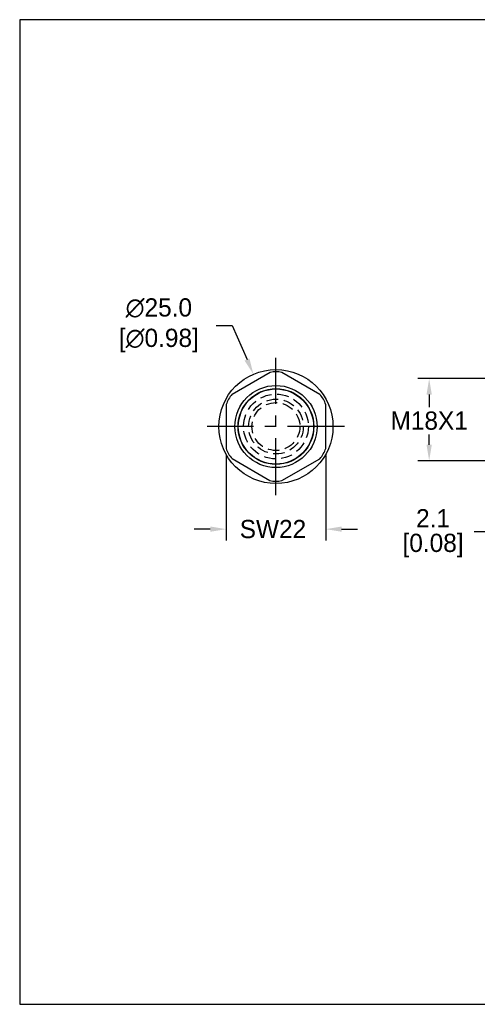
# Model space of a CAD drawing. Header units: inches. Extents: x 0 to 279, y 0 to 216.
# Tile 1 of 8: x 0 to 100, y 0 to 216. Entities that reach past the tile are written whole.
import ezdxf

# ---------------------------------------------------------------- set-up
doc = ezdxf.new("R2010")
doc.units = ezdxf.units.IN
doc.header["$LTSCALE"] = 10
doc.header["$MEASUREMENT"] = 0
doc.linetypes.add('CENTER', pattern=[2, 1.25, -0.25, 0.25, -0.25])
doc.linetypes.add('HIDDEN', pattern=[0.375, 0.25, -0.125])
for name, color, linetype in [('center', 40, 'CENTER'), ('DIM', 140, 'Continuous'), ('hidden', 102, 'HIDDEN')]:
    doc.layers.add(name, color=color, linetype=linetype)
doc.dimstyles.get("Standard").update_dxf_attribs({"dimtxt": 4, "dimasz": 3.5, "dimexe": 2.5, "dimexo": 1.5, "dimgap": 1, "dimtad": 0, "dimtih": 1, "dimtoh": 1, "dimdec": 1, "dimzin": 0, "dimdsep": 46, "dimtxsty": 'Standard', "dimcen": 0, "dimadec": 0, "dimazin": 0, "dimtfac": 1, "dimtdec": 1, "dimtofl": 0, "dimtmove": 0, "dimatfit": 3, "dimfxl": 0, "dimtolj": 1, "dimtzin": 0, "dimarcsym": 0})

# ---------------------------------------------------------------- blocks, each defined once
blk = doc.blocks.new('*D4')
at = {"layer": 'Defpoints', "color": 0}
for p in [(51.21, 138.17), (61.12, 115.22)]:
    blk.add_point(p, dxfattribs=at)
at = {"layer": 'DIM', "color": 0, "lineweight": -2}
for p, q in [((43.08, 148.87), (46.58, 148.87)), ((46.58, 148.87), (49.82, 141.38))]:
    blk.add_line(p, q, dxfattribs=at)
at = {"layer": 'DIM', "color": 0}
blk.add_solid([(50.35, 141.61), (49.28, 141.15), (51.21, 138.17)], dxfattribs=at)
at = {"layer": 'DIM', "color": 0, "insert": (29.75, 148.87), "char_height": 4, "attachment_point": 5}
blk.add_mtext('\\A1; ∅25.0\\P [∅0.98]', dxfattribs=at)
blk = doc.blocks.new('*D5')
at = {"layer": 'Defpoints', "color": 0}
for p in [(45.25, 121.91), (67.06, 121.87), (67.06, 104.19)]:
    blk.add_point(p, dxfattribs=at)
at = {"layer": 'DIM', "color": 0, "lineweight": -2}
for p, q in [((45.25, 120.41), (45.25, 101.69)), ((67.06, 120.37), (67.06, 101.69)), ((41.75, 104.19), (38.25, 104.19)), ((70.56, 104.19), (74.06, 104.19))]:
    blk.add_line(p, q, dxfattribs=at)
at = {"layer": 'DIM', "color": 0}
for points in [[(41.75, 104.77), (41.75, 103.61), (45.25, 104.19)], [(70.56, 104.77), (70.56, 103.61), (67.06, 104.19)]]:
    blk.add_solid(points, dxfattribs=at)
at = {"layer": 'DIM', "color": 0, "insert": (55.5, 104.19), "char_height": 4, "attachment_point": 5}
blk.add_mtext('\\A1;SW22', dxfattribs=at)
blk = doc.blocks.new('*D17')
at = {"layer": 'Defpoints', "color": 0}
for p in [(108.87, 137.2), (89.74, 119.2), (108.66, 119.2)]:
    blk.add_point(p, dxfattribs=at)
at = {"layer": 'DIM', "color": 0, "lineweight": -2}
for p, q in [((107.37, 137.2), (87.24, 137.2)), ((89.74, 133.7), (89.74, 130.96)), ((89.74, 122.7), (89.74, 124.96)), ((107.16, 119.2), (87.24, 119.2))]:
    blk.add_line(p, q, dxfattribs=at)
at = {"layer": 'DIM', "color": 0}
for points in [[(89.16, 133.7), (90.32, 133.7), (89.74, 137.2)], [(89.16, 122.7), (90.32, 122.7), (89.74, 119.2)]]:
    blk.add_solid(points, dxfattribs=at)
at = {"layer": 'DIM', "color": 0, "insert": (89.74, 127.96), "char_height": 4, "attachment_point": 5}
blk.add_mtext('\\A1;M18X1', dxfattribs=at)
blk = doc.blocks.new('*D21')
at = {"layer": 'Defpoints', "color": 0}
for p in [(106.59, 119.95), (108.66, 119.2), (106.59, 103.58)]:
    blk.add_point(p, dxfattribs=at)
at = {"layer": 'DIM', "color": 0, "lineweight": -2}
for p, q in [((106.59, 118.45), (106.59, 101.08)), ((108.66, 117.7), (108.66, 101.08)), ((103.09, 103.58), (99.59, 103.58)), ((112.16, 103.58), (115.66, 103.58))]:
    blk.add_line(p, q, dxfattribs=at)
at = {"layer": 'DIM', "color": 0}
for points in [[(103.09, 104.17), (103.09, 103), (106.59, 103.58)], [(112.16, 104.17), (112.16, 103), (108.66, 103.58)]]:
    blk.add_solid(points, dxfattribs=at)
at = {"layer": 'DIM', "color": 0, "char_height": 4, "attachment_point": 5}
for s, insert in [('\\A1;2.1', (90.59, 106.58)), ('\\A1;[0.08]', (90.59, 100.58))]:
    blk.add_mtext(s, dxfattribs=dict(at, insert=insert))

msp = doc.modelspace()

# ---------------------------------------------------------------- linework, layer by layer
for p, q in [((54.88, 138.54), (46.56, 133.75)), ((65.78, 133.73), (57.48, 138.54)), ((45.26, 131.51), (45.25, 121.91)), ((67.06, 121.88), (67.08, 131.48)), ((46.55, 119.66), (54.85, 114.84)), ((57.45, 114.85), (65.77, 119.63))]:
    msp.add_line(p, q)
for radius in [12.5, 9, 8.3, 8.25]:
    msp.add_circle((56.16, 126.69), radius)
for centre, start, end in [((56.18, 133.03), 76.7986, 103.2975), ((50.69, 129.88), 136.7986, 163.2975), ((61.66, 129.84), 16.7986, 43.2975), ((50.67, 123.54), 196.7986, 223.2975), ((61.64, 123.51), 316.7986, 343.2975), ((56.14, 120.36), 256.7986, 283.2975)]:
    msp.add_arc(centre, 5.66, start, end)
at = {"layer": 'center'}
for p, q in [((56.15, 111.64), (56.15, 141.74)), ((71.21, 126.69), (41.09, 126.69))]:
    msp.add_line(p, q, dxfattribs=at)
at = {"layer": 'Defpoints'}
msp.add_lwpolyline([(279.4, 215.9), (0, 215.9), (0, 0), (279.4, 0)], close=True, dxfattribs=at)
at = {"layer": 'hidden'}
for centre, radius in [((56.16, 126.69), 7.1), ((56.16, 126.69), 6), ((56.15, 126.69), 5.25)]:
    msp.add_circle(centre, radius, dxfattribs=at)

# ---------------------------------------------------------------- dimensions: what is measured, and where the dimension line sits
at = {"layer": 'DIM'}
dim = msp.add_diameter_dim_2p(p1=(61.12, 115.22), p2=(51.21, 138.17), text=' <>', dimstyle='Standard', override={"dimpost": '\\X'}, dxfattribs=at)
dim.commit()
dim.dimension.update_dxf_attribs({"geometry": '*D4', "text_midpoint": (29.75, 148.87), "dimtype": 163})
dim = msp.add_linear_dim(base=(89.74, 119.2), p1=(108.87, 137.2), p2=(108.66, 119.2), angle=90, text='M18X1', dimstyle='Standard', override={"dimpost": '\\X'}, dxfattribs=at)
dim.commit()
dim.dimension.update_dxf_attribs({"geometry": '*D17', "text_midpoint": (89.74, 127.96), "dimtype": 160})
dim = msp.add_linear_dim(base=(67.06, 104.19), p1=(45.25, 121.91), p2=(67.06, 121.87), text='SW22', dimstyle='Standard', override={"dimpost": '\\X'}, dxfattribs=at)
dim.commit()
dim.dimension.update_dxf_attribs({"geometry": '*D5', "text_midpoint": (55.5, 104.19), "dimtype": 160})
dim = msp.add_linear_dim(base=(106.59, 103.58), p1=(108.66, 119.2), p2=(106.59, 119.95), dimstyle='Standard', override={"dimpost": '\\X'}, dxfattribs=at)
dim.commit()
dim.dimension.update_dxf_attribs({"geometry": '*D21', "text_midpoint": (90.59, 103.58)})

doc.saveas('drawing.dxf')
